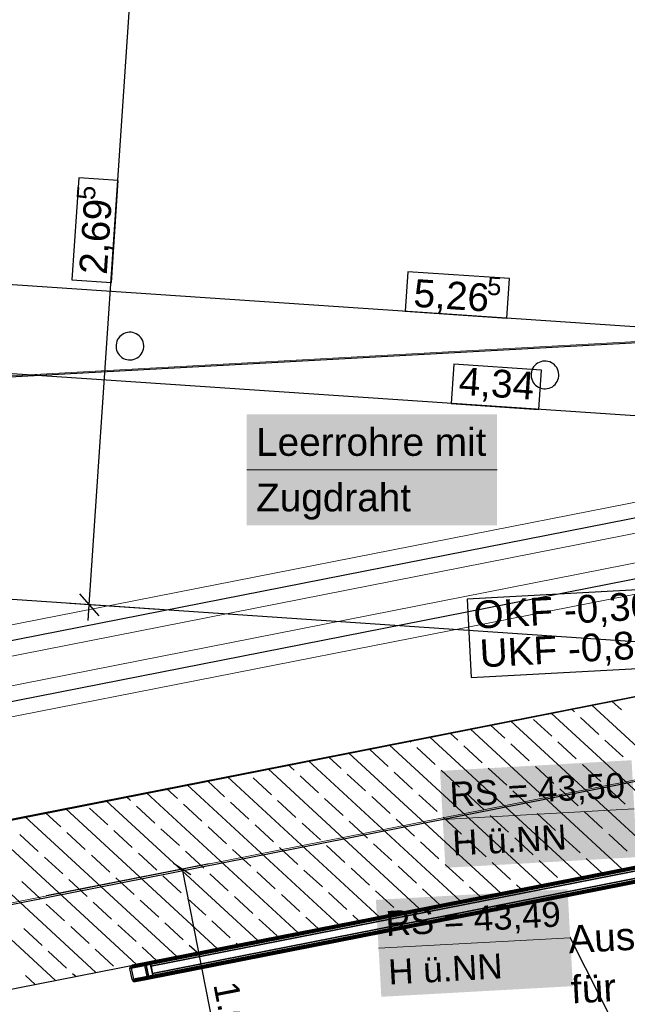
# Model space of a CAD drawing. Extents: x -779 to 790, y -208 to 633.
# Tile 178 of 232: x 370 to 414, y -28 to 43. Entities that reach past the tile are written whole.
import ezdxf
from ezdxf.lldxf.tags import DXFTag

# ---------------------------------------------------------------- set-up
doc = ezdxf.new("R2010")
doc.units = 0
doc.layers.get('0').update_dxf_attribs({"lineweight": 25})
for name, color, linetype, lineweight, true_color in [('01 Allgemein Bemaßung', 7, 'Continuous', 25, 0x848484), ('01 Höhen im Gebäude - Basis', 7, 'Continuous', 25, 0x848484), ('01AFU Allgemein Bemaßung-A07F5V4RWF', 7, 'Continuous', 25, 0x848484), ('02 Raster Bemaßung', 7, 'Continuous', 25, 0x848484), ('02 Raster Gebäude-A07F5V4QWF', 7, 'Continuous', 25, 0x848484), ('20 Fenster als Fassade-A07F5V52WF', 9, 'Continuous', 25, 0x808080), ('20 Fundament-A07F5V4OWF', 7, 'Continuous', 25, 0x848484), ('20 Magerbeton Bohrungen', 7, 'Continuous', 25, 0x848484), ('ELT Leerrohre', 1, 'Continuous', 35, 0xff0000), ('S_Mass', 150, 'Continuous', 25, 0x007fff), ('X_Mass', 150, 'Continuous', 25, 0x007fff)]:
    doc.layers.add(name, color=color, linetype=linetype, lineweight=lineweight, true_color=true_color)
doc.layers.add('02 Raster Gebäude-A07F5V53WF', color=7, linetype='Continuous', lineweight=13)
doc.styles.get("Standard").update_dxf_attribs({"font": 'arial.ttf'})
tags = doc.linetypes.add('Raster-A07F5V4TWF', pattern=[0.2, 0.1, -0.05, 0, -0.05]).pattern_tags.tags
tags[10:11] = [DXFTag(74, 4), DXFTag(75, 0), DXFTag(340, '0'), DXFTag(46, 1.0), DXFTag(50, 0.0), DXFTag(44, 0.0), DXFTag(45, 0.0)]
tags[8:9] = [DXFTag(74, 4), DXFTag(75, 0), DXFTag(340, '0'), DXFTag(46, 1.0), DXFTag(50, 0.0), DXFTag(44, 0.0), DXFTag(45, 0.0)]
tags[6:7] = [DXFTag(74, 4), DXFTag(75, 0), DXFTag(340, '0'), DXFTag(46, 1.0), DXFTag(50, 0.0), DXFTag(44, 0.0), DXFTag(45, 0.0)]
tags[4:5] = [DXFTag(74, 4), DXFTag(75, 0), DXFTag(340, '0'), DXFTag(46, 1.0), DXFTag(50, 0.0), DXFTag(44, 0.0), DXFTag(45, 0.0)]
tags = doc.linetypes.add('Raster-A07F5V57WF', pattern=[0.2, 0.1, -0.05, 0, -0.05]).pattern_tags.tags
tags[10:11] = [DXFTag(74, 4), DXFTag(75, 0), DXFTag(340, '0'), DXFTag(46, 1.0), DXFTag(50, 0.0), DXFTag(44, 0.0), DXFTag(45, 0.0)]
tags[8:9] = [DXFTag(74, 4), DXFTag(75, 0), DXFTag(340, '0'), DXFTag(46, 1.0), DXFTag(50, 0.0), DXFTag(44, 0.0), DXFTag(45, 0.0)]
tags[6:7] = [DXFTag(74, 4), DXFTag(75, 0), DXFTag(340, '0'), DXFTag(46, 1.0), DXFTag(50, 0.0), DXFTag(44, 0.0), DXFTag(45, 0.0)]
tags[4:5] = [DXFTag(74, 4), DXFTag(75, 0), DXFTag(340, '0'), DXFTag(46, 1.0), DXFTag(50, 0.0), DXFTag(44, 0.0), DXFTag(45, 0.0)]
tags = doc.linetypes.add('Strichpunkt', pattern=[1, 0.5, -0.25, 0, -0.25]).pattern_tags.tags
tags[10:11] = [DXFTag(74, 4), DXFTag(75, 0), DXFTag(340, '0'), DXFTag(46, 1.0), DXFTag(50, 0.0), DXFTag(44, 0.0), DXFTag(45, 0.0)]
tags[8:9] = [DXFTag(74, 4), DXFTag(75, 0), DXFTag(340, '0'), DXFTag(46, 1.0), DXFTag(50, 0.0), DXFTag(44, 0.0), DXFTag(45, 0.0)]
tags[6:7] = [DXFTag(74, 4), DXFTag(75, 0), DXFTag(340, '0'), DXFTag(46, 1.0), DXFTag(50, 0.0), DXFTag(44, 0.0), DXFTag(45, 0.0)]
tags[4:5] = [DXFTag(74, 4), DXFTag(75, 0), DXFTag(340, '0'), DXFTag(46, 1.0), DXFTag(50, 0.0), DXFTag(44, 0.0), DXFTag(45, 0.0)]
tags = doc.linetypes.add('STRICHPUNKT2', pattern=[12.7, 6.35, -3.175, 0, -3.175]).pattern_tags.tags
tags[10:11] = [DXFTag(74, 4), DXFTag(75, 0), DXFTag(340, '0'), DXFTag(46, 0.0), DXFTag(50, 0.0), DXFTag(44, 0.0), DXFTag(45, 0.0)]
tags[8:9] = [DXFTag(74, 4), DXFTag(75, 0), DXFTag(340, '0'), DXFTag(46, 0.0), DXFTag(50, 0.0), DXFTag(44, 0.0), DXFTag(45, 0.0)]
tags[6:7] = [DXFTag(74, 4), DXFTag(75, 0), DXFTag(340, '0'), DXFTag(46, 0.0), DXFTag(50, 0.0), DXFTag(44, 0.0), DXFTag(45, 0.0)]
tags[4:5] = [DXFTag(74, 4), DXFTag(75, 0), DXFTag(340, '0'), DXFTag(46, 0.0), DXFTag(50, 0.0), DXFTag(44, 0.0), DXFTag(45, 0.0)]
tags = doc.linetypes.add('Wipeout_Contour-A07F5V4SWF', pattern=[1, 0, -1]).pattern_tags.tags
tags[6:7] = [DXFTag(74, 4), DXFTag(75, 0), DXFTag(340, '0'), DXFTag(46, 1.0), DXFTag(50, 0.0), DXFTag(44, 0.0), DXFTag(45, 0.0)]
tags[4:5] = [DXFTag(74, 4), DXFTag(75, 0), DXFTag(340, '0'), DXFTag(46, 1.0), DXFTag(50, 0.0), DXFTag(44, 0.0), DXFTag(45, 0.0)]

# ---------------------------------------------------------------- blocks, each defined once
blk = doc.blocks.new('Referenz-A07F5V4VWF', base_point=(-401.415, -176.34))
at = {"color": 0, "linetype": 'ByBlock', "lineweight": -2, "ltscale": 12.5}
for p, q in [((446.71, 0.268), (163.756, -55.421)), ((446.71, 0.268), (165.387, -55.332)), ((249.844, -50.71), (427.577, -15.729))]:
    blk.add_line(p, q, dxfattribs=at)
at = {"layer": '01 Höhen im Gebäude - Basis', "color": 0, "linetype": 'Wipeout_Contour-A07F5V4SWF', "lineweight": -2, "ltscale": 1.625}
for p, q in [((425.983, 2.226), (402.157, 0.922)), ((402.157, 0.922), (402.466, -4.727)), ((402.466, -4.727), (426.293, -3.423))]:
    blk.add_line(p, q, dxfattribs=at)
at = {"layer": '01AFU Allgemein Bemaßung-A07F5V4RWF', "color": 0, "lineweight": -2}
blk.add_line((360.85, 17.754), (447.496, 11.898), dxfattribs=at)
at = {"layer": '01AFU Allgemein Bemaßung-A07F5V4RWF', "color": 0, "linetype": 'Wipeout_Contour-A07F5V4SWF', "lineweight": -2, "ltscale": 1.625}
for p, q in [((401.204, 17.862), (401.011, 15.011)), ((407.524, 17.435), (401.204, 17.862)), ((407.331, 14.584), (407.524, 17.435)), ((401.011, 15.011), (407.331, 14.584))]:
    blk.add_line(p, q, dxfattribs=at)
at = {"layer": '02 Raster Bemaßung', "color": 0, "lineweight": -2}
for p, q in [((374.917, 0.506), (378.556, 54.335)), ((348.81, 24.998), (453.916, 17.893)), ((374.219, 1.305), (375.615, -0.293)), ((379.906, 0.169), (373.514, 0.601)), ((374.841, -0.616), (374.917, 0.506))]:
    blk.add_line(p, q, dxfattribs=at)
at = {"layer": '02 Raster Bemaßung', "color": 0, "linetype": 'Wipeout_Contour-A07F5V4SWF', "lineweight": -2, "ltscale": 1.625}
for p, q in [((374.162, 31.286), (373.665, 23.936)), ((377.013, 31.094), (374.162, 31.286)), ((376.516, 23.744), (377.013, 31.094)), ((397.879, 24.517), (397.686, 21.666)), ((405.229, 24.02), (397.879, 24.517)), ((373.665, 23.936), (376.516, 23.744)), ((405.036, 21.169), (405.229, 24.02)), ((397.686, 21.666), (405.036, 21.169))]:
    blk.add_line(p, q, dxfattribs=at)
at = {"layer": '02 Raster Gebäude-A07F5V4QWF', "color": 0, "linetype": 'Raster-A07F5V4TWF', "lineweight": -2, "ltscale": 187.5}
for p, q in [((439.731, 20.782), (-281.583, -18.687)), ((7.744, -92.243), (440.093, -7.15))]:
    blk.add_line(p, q, dxfattribs=at)
at = {"layer": '02 Raster Gebäude-A07F5V4QWF', "color": 0, "linetype": 'Strichpunkt', "lineweight": -2, "ltscale": 0.405}
blk.add_line((540.096, -10.659), (231.63, 10.191), dxfattribs=at)
at = {"layer": '20 Fundament-A07F5V4OWF', "color": 0, "lineweight": -2}
for p, q in [((446.71, 0.268), (163.756, -55.421)), ((409.899, -7.205), (409.695, -7.017)), ((422.086, -16.81), (411.154, -6.73)), ((413.291, -7.068), (412.613, -6.443)), ((408.272, -8.97), (406.949, -7.749)), ((419.168, -17.384), (408.236, -7.304)), ((411.664, -8.832), (410.34, -7.612)), ((413.332, -18.533), (402.4, -8.453)), ((404.88, -9.107), (403.859, -8.165)), ((416.25, -17.959), (405.318, -7.878)), ((410.414, -19.107), (399.482, -9.027)), ((401.488, -9.245), (400.941, -8.74)), ((396.47, -11.147), (395.146, -9.926)), ((407.496, -19.681), (396.564, -9.601)), ((398.097, -9.382), (398.023, -9.314)), ((399.861, -11.009), (398.538, -9.789)), ((403.253, -10.872), (401.93, -9.651)), ((406.645, -10.734), (405.321, -9.514)), ((410.037, -10.597), (408.713, -9.377)), ((413.428, -10.46), (412.105, -9.239)), ((393.078, -11.284), (392.187, -10.463)), ((404.578, -20.256), (393.646, -10.175)), ((398.742, -21.404), (387.81, -11.324)), ((389.686, -11.421), (389.269, -11.037)), ((401.66, -20.83), (390.728, -10.75)), ((405.018, -12.499), (403.694, -11.279)), ((408.409, -12.362), (407.086, -11.141)), ((411.801, -12.224), (410.478, -11.004)), ((395.824, -21.979), (384.892, -11.898)), ((388.059, -13.186), (386.735, -11.966)), ((391.451, -13.049), (390.127, -11.828)), ((394.842, -12.911), (393.519, -11.691)), ((398.234, -12.774), (396.911, -11.553)), ((401.626, -12.636), (400.302, -11.416)), ((381.275, -13.461), (380.515, -12.76)), ((392.906, -22.553), (381.974, -12.473)), ((384.667, -13.323), (383.433, -12.186)), ((410.174, -13.989), (408.851, -12.768)), ((413.566, -13.851), (412.242, -12.631)), ((377.883, -13.598), (377.597, -13.334)), ((389.988, -23.127), (379.056, -13.047)), ((393.215, -14.676), (391.892, -13.455)), ((396.607, -14.538), (395.283, -13.318)), ((399.999, -14.401), (398.675, -13.181)), ((403.39, -14.264), (402.067, -13.043)), ((406.782, -14.126), (405.459, -12.906)), ((384.152, -24.276), (373.22, -14.196)), ((376.256, -15.363), (374.933, -14.142)), ((387.07, -23.702), (376.138, -13.621)), ((379.648, -15.225), (378.325, -14.005)), ((383.04, -15.088), (381.716, -13.868)), ((386.432, -14.951), (385.108, -13.73)), ((389.823, -14.813), (388.5, -13.593)), ((381.234, -24.85), (370.302, -14.77)), ((372.865, -15.5), (371.761, -14.483)), ((401.763, -16.028), (400.44, -14.808)), ((405.155, -15.891), (403.832, -14.67)), ((408.547, -15.753), (407.223, -14.533)), ((411.939, -15.616), (410.615, -14.395)), ((378.316, -25.425), (367.384, -15.344)), ((384.804, -16.715), (383.481, -15.495)), ((388.196, -16.578), (386.873, -15.357)), ((391.588, -16.44), (390.265, -15.22)), ((394.98, -16.303), (393.656, -15.083)), ((398.372, -16.166), (397.048, -14.945)), ((249.844, -50.71), (427.577, -15.729)), ((375.398, -25.999), (364.466, -15.919)), ((371.237, -17.265), (369.914, -16.044)), ((374.629, -17.127), (373.306, -15.907)), ((378.021, -16.99), (376.697, -15.77)), ((381.413, -16.853), (380.089, -15.632)), ((406.92, -17.518), (405.596, -16.298)), ((410.311, -17.38), (408.988, -16.16)), ((413.703, -17.243), (412.38, -16.023)), ((372.48, -26.573), (361.548, -16.493)), ((389.961, -18.205), (388.637, -16.985)), ((393.353, -18.068), (392.029, -16.847)), ((396.744, -17.93), (395.421, -16.71)), ((400.136, -17.793), (398.813, -16.572)), ((403.528, -17.655), (402.204, -16.435)), ((373.002, -18.892), (371.679, -17.672)), ((376.394, -18.755), (375.07, -17.534)), ((379.786, -18.617), (378.462, -17.397)), ((383.177, -18.48), (381.854, -17.259)), ((386.569, -18.342), (385.246, -17.122)), ((398.509, -19.557), (397.186, -18.337)), ((401.901, -19.42), (400.577, -18.2)), ((405.292, -19.282), (403.969, -18.062)), ((408.684, -19.145), (407.361, -17.925)), ((411.873, -18.82), (410.753, -17.787)), ((378.158, -20.382), (376.835, -19.161)), ((381.55, -20.244), (380.227, -19.024)), ((384.942, -20.107), (383.618, -18.887)), ((388.334, -19.97), (387.01, -18.749)), ((391.725, -19.832), (390.402, -18.612)), ((395.117, -19.695), (393.794, -18.474)), ((371.375, -20.657), (370.051, -19.436)), ((374.767, -20.519), (373.443, -19.299)), ((403.119, -20.543), (402.342, -19.827)), ((406.037, -19.969), (405.734, -19.689)), ((386.706, -21.734), (385.383, -20.514)), ((390.098, -21.597), (388.775, -20.376)), ((393.49, -21.459), (392.167, -20.239)), ((396.882, -21.322), (395.558, -20.102)), ((400.201, -21.117), (398.95, -19.964)), ((373.139, -22.284), (371.816, -21.063)), ((376.531, -22.146), (375.208, -20.926)), ((379.923, -22.009), (378.599, -20.789)), ((383.315, -21.872), (381.991, -20.651)), ((394.365, -22.266), (393.931, -21.866)), ((374.904, -23.911), (373.581, -22.691)), ((378.296, -23.774), (376.972, -22.553)), ((381.688, -23.636), (380.364, -22.416)), ((385.079, -23.499), (383.756, -22.278)), ((388.471, -23.361), (387.148, -22.141)), ((391.447, -22.84), (390.539, -22.004)), ((371.512, -24.048), (370.189, -22.828)), ((382.693, -24.563), (382.129, -24.043)), ((385.611, -23.989), (385.52, -23.906)), ((373.277, -25.676), (371.953, -24.455)), ((376.669, -25.538), (375.345, -24.318)), ((379.775, -25.137), (378.737, -24.18)), ((371.021, -26.86), (370.326, -26.22)), ((373.939, -26.286), (373.718, -26.082))]:
    blk.add_line(p, q, dxfattribs=at)
at = {"layer": '20 Magerbeton Bohrungen', "color": 0, "lineweight": -2}
for p, q in [((377.206, 19.929), (377.111, 19.839)), ((377.311, 20.006), (377.206, 19.929)), ((377.426, 20.069), (377.311, 20.006)), ((377.548, 20.116), (377.426, 20.069)), ((377.676, 20.147), (377.548, 20.116)), ((377.806, 20.161), (377.676, 20.147)), ((377.936, 20.157), (377.806, 20.161)), ((378.066, 20.137), (377.936, 20.157)), ((378.191, 20.1), (378.066, 20.137)), ((378.311, 20.047), (378.191, 20.1)), ((378.422, 19.979), (378.311, 20.047)), ((378.524, 19.896), (378.422, 19.979)), ((378.614, 19.802), (378.524, 19.896)), ((376.85, 19.252), (376.847, 19.121)), ((376.87, 19.381), (376.85, 19.252)), ((376.907, 19.506), (376.87, 19.381)), ((376.96, 19.626), (376.907, 19.506)), ((377.029, 19.737), (376.96, 19.626)), ((377.111, 19.839), (377.029, 19.737)), ((378.691, 19.696), (378.614, 19.802)), ((378.754, 19.581), (378.691, 19.696)), ((378.801, 19.459), (378.754, 19.581)), ((378.832, 19.332), (378.801, 19.459)), ((378.845, 19.202), (378.832, 19.332)), ((378.842, 19.071), (378.845, 19.202)), ((376.847, 19.121), (376.861, 18.991)), ((376.861, 18.991), (376.891, 18.863)), ((376.891, 18.863), (376.938, 18.741)), ((376.938, 18.741), (377.001, 18.626)), ((377.001, 18.626), (377.078, 18.521)), ((377.078, 18.521), (377.168, 18.426)), ((378.487, 18.393), (378.581, 18.483)), ((378.581, 18.483), (378.664, 18.585)), ((378.664, 18.585), (378.732, 18.697)), ((378.732, 18.697), (378.785, 18.816)), ((378.785, 18.816), (378.822, 18.942)), ((378.822, 18.942), (378.842, 19.071)), ((377.168, 18.426), (377.27, 18.344)), ((377.27, 18.344), (377.381, 18.276)), ((377.381, 18.276), (377.501, 18.222)), ((377.501, 18.222), (377.627, 18.185)), ((377.627, 18.185), (377.756, 18.165)), ((377.756, 18.165), (377.887, 18.162)), ((377.887, 18.162), (378.017, 18.176)), ((378.017, 18.176), (378.144, 18.206)), ((378.144, 18.206), (378.266, 18.253)), ((378.266, 18.253), (378.381, 18.316)), ((378.381, 18.316), (378.487, 18.393)), ((407.042, 17.756), (406.96, 17.655)), ((407.137, 17.847), (407.042, 17.756)), ((407.243, 17.924), (407.137, 17.847)), ((407.358, 17.986), (407.243, 17.924)), ((407.48, 18.033), (407.358, 17.986)), ((407.607, 18.064), (407.48, 18.033)), ((407.737, 18.078), (407.607, 18.064)), ((407.868, 18.074), (407.737, 18.078)), ((407.997, 18.054), (407.868, 18.074)), ((408.123, 18.017), (407.997, 18.054)), ((408.242, 17.964), (408.123, 18.017)), ((408.354, 17.896), (408.242, 17.964)), ((408.456, 17.814), (408.354, 17.896)), ((408.546, 17.719), (408.456, 17.814)), ((406.782, 17.169), (406.778, 17.038)), ((406.778, 17.038), (406.792, 16.908)), ((406.802, 17.298), (406.782, 17.169)), ((406.839, 17.423), (406.802, 17.298)), ((406.892, 17.543), (406.839, 17.423)), ((406.96, 17.655), (406.892, 17.543)), ((408.623, 17.613), (408.546, 17.719)), ((408.685, 17.498), (408.623, 17.613)), ((408.732, 17.376), (408.685, 17.498)), ((408.763, 17.249), (408.732, 17.376)), ((408.777, 17.119), (408.763, 17.249)), ((408.774, 16.988), (408.777, 17.119)), ((406.792, 16.908), (406.823, 16.781)), ((406.823, 16.781), (406.87, 16.659)), ((406.87, 16.659), (406.932, 16.544)), ((406.932, 16.544), (407.009, 16.438)), ((407.009, 16.438), (407.1, 16.343)), ((407.1, 16.343), (407.201, 16.261)), ((408.418, 16.31), (408.513, 16.4)), ((408.513, 16.4), (408.595, 16.502)), ((408.595, 16.502), (408.663, 16.614)), ((408.663, 16.614), (408.716, 16.733)), ((408.716, 16.733), (408.753, 16.859)), ((408.753, 16.859), (408.774, 16.988)), ((407.201, 16.261), (407.313, 16.193)), ((407.313, 16.193), (407.433, 16.14)), ((407.433, 16.14), (407.558, 16.103)), ((407.558, 16.103), (407.687, 16.082)), ((407.687, 16.082), (407.818, 16.079)), ((407.818, 16.079), (407.948, 16.093)), ((407.948, 16.093), (408.075, 16.124)), ((408.075, 16.124), (408.197, 16.171)), ((408.197, 16.171), (408.312, 16.233)), ((408.312, 16.233), (408.418, 16.31)), ((446.71, 0.268), (165.387, -55.332))]:
    blk.add_line(p, q, dxfattribs=at)
at = {"layer": '01 Allgemein Bemaßung', "color": 0, "linetype": 'ByBlock', "lineweight": -2, "ltscale": 0.21125, "char_height": 2.00026, "attachment_point": 1, "rotation": 3.13197}
for s, insert in [('{\\fArial;Aussparrung im Fundament}', (409.409, -22.616)), ('{\\fArial;für}', (409.597, -26.232))]:
    blk.add_mtext(s, dxfattribs=dict(at, insert=insert))
at = {"layer": '01 Höhen im Gebäude - Basis', "color": 0, "linetype": 'ByBlock', "lineweight": -2, "ltscale": 0.21125, "char_height": 2.00026, "attachment_point": 1, "rotation": 3.13197}
for s, insert in [('{\\fArial;OKF -0,30 = 44,45}', (402.574, 0.773)), ('{\\fArial;UKF -0,80 = 43,95}', (403.02, -2.007))]:
    blk.add_mtext(s, dxfattribs=dict(at, insert=insert))
at = {"layer": '01AFU Allgemein Bemaßung-A07F5V4RWF', "color": 0, "linetype": 'ByBlock', "lineweight": -2, "ltscale": 1.625, "insert": (401.652, 17.655), "char_height": 2.00026, "attachment_point": 1, "rotation": 356.13311}
blk.add_mtext('{\\fArial;4,34}', dxfattribs=at)
at = {"layer": '02 Raster Bemaßung', "color": 0, "linetype": 'ByBlock', "lineweight": -2, "ltscale": 2.25, "attachment_point": 1}
for s, insert, char_height, rotation in [('{\\fArial;5}', (373.999, 29.748), 1.32017, 86.13285), ('{\\fArial;2,69}', (374.179, 24.407), 2.00026, 86.13285), ('{\\fArial;5}', (403.663, 24.185), 1.32017, 356.13285), ('{\\fArial;5,26}', (398.39, 24), 2.00026, 356.13285)]:
    blk.add_mtext(s, dxfattribs=dict(at, insert=insert, char_height=char_height, rotation=rotation))
blk = doc.blocks.new('Referenz-A07F5V59WF', base_point=(-759.499, -206.186))
at = {"layer": '02 Raster Gebäude-A07F5V53WF', "color": 0, "linetype": 'Raster-A07F5V57WF', "ltscale": 117.000008}
for p, q in [((439.625, 20.867), (-281.552, -18.604)), ((-277.716, -148.324), (439.987, -7.059))]:
    blk.add_line(p, q, dxfattribs=at)
at = {"layer": '20 Fenster als Fassade-A07F5V52WF', "color": 0, "linetype": 'Continuous', "lineweight": -2, "ltscale": 225.000015}
for p, q in [((426.908, -16.054), (377.852, -25.71)), ((426.673, -15.897), (378.009, -25.475)), ((378.794, -25.321), (425.888, -16.051)), ((379.029, -25.478), (425.73, -16.286)), ((379.324, -25.318), (425.397, -16.25)), ((427.062, -16.839), (378.006, -26.495)), ((425.443, -16.481), (379.369, -25.549)), ((379.369, -25.549), (425.443, -16.481)), ((425.545, -17), (379.471, -26.068)), ((379.471, -26.068), (425.545, -17)), ((426.905, -17.074), (378.241, -26.652)), ((379.026, -26.498), (426.12, -17.229)), ((379.184, -26.263), (425.885, -17.071)), ((425.59, -17.231), (379.517, -26.299)), ((377.859, -25.607), (377.916, -25.521)), ((377.859, -25.607), (377.916, -25.521)), ((377.916, -25.521), (378.009, -25.475)), ((377.916, -25.521), (378.009, -25.475)), ((377.95, -25.691), (378.931, -25.497)), ((378.009, -25.475), (378.794, -25.321)), ((378.029, -25.573), (378.814, -25.419)), ((378.794, -25.321), (378.898, -25.328)), ((378.814, -25.419), (378.865, -25.422)), ((378.865, -25.422), (378.908, -25.451)), ((378.898, -25.328), (378.984, -25.385)), ((378.931, -25.497), (378.908, -25.451)), ((379.086, -26.282), (378.931, -25.497)), ((379.029, -25.478), (378.984, -25.385)), ((379.01, -25.38), (379.324, -25.318)), ((379.203, -26.361), (379.01, -25.38)), ((379.184, -26.263), (379.029, -25.478)), ((379.369, -25.549), (379.324, -25.318)), ((379.324, -25.318), (379.517, -26.299)), ((379.471, -26.068), (379.369, -25.549)), ((377.852, -25.71), (377.859, -25.607)), ((378.006, -26.495), (377.852, -25.71)), ((377.953, -25.639), (377.95, -25.691)), ((377.95, -25.691), (378.104, -26.475)), ((377.953, -25.639), (377.982, -25.596)), ((377.982, -25.596), (378.029, -25.573)), ((379.517, -26.299), (379.471, -26.068)), ((378.052, -26.588), (378.006, -26.495)), ((378.138, -26.645), (378.052, -26.588)), ((378.052, -26.588), (378.138, -26.645)), ((378.104, -26.475), (379.086, -26.282)), ((378.104, -26.475), (378.127, -26.522)), ((378.127, -26.522), (378.17, -26.551)), ((378.138, -26.645), (378.241, -26.652)), ((378.241, -26.652), (378.138, -26.645)), ((378.17, -26.551), (378.222, -26.554)), ((378.222, -26.554), (379.007, -26.4)), ((378.241, -26.652), (379.026, -26.498)), ((379.007, -26.4), (379.053, -26.377)), ((379.026, -26.498), (379.119, -26.452)), ((379.053, -26.377), (379.082, -26.334)), ((379.082, -26.334), (379.086, -26.282)), ((379.119, -26.452), (379.177, -26.366)), ((379.177, -26.366), (379.184, -26.263)), ((379.517, -26.299), (379.203, -26.361))]:
    blk.add_line(p, q, dxfattribs=at)
at = {"layer": '20 Fenster als Fassade-A07F5V52WF', "color": 0, "linetype": 'Continuous', "lineweight": -2, "ltscale": 448973.59375}
for p, q in [((425.888, -16.051), (378.794, -25.321)), ((378.898, -25.328), (425.795, -16.097)), ((378.794, -25.321), (378.898, -25.328))]:
    blk.add_line(p, q, dxfattribs=at)
at = {"layer": '20 Fenster als Fassade-A07F5V52WF', "color": 0, "linetype": 'Continuous', "lineweight": -2, "ltscale": 449035.125}
for p, q in [((425.795, -16.097), (378.898, -25.328)), ((378.984, -25.385), (425.737, -16.183)), ((378.898, -25.328), (378.984, -25.385))]:
    blk.add_line(p, q, dxfattribs=at)
at = {"layer": '20 Fenster als Fassade-A07F5V52WF', "color": 0, "linetype": 'Continuous', "lineweight": -2, "ltscale": 449146.5}
for p, q in [((425.737, -16.183), (378.984, -25.385)), ((379.029, -25.478), (425.73, -16.286)), ((378.984, -25.385), (379.029, -25.478))]:
    blk.add_line(p, q, dxfattribs=at)
at = {"layer": '20 Fenster als Fassade-A07F5V52WF', "color": 0, "linetype": 'Continuous', "lineweight": -2, "ltscale": 449649.5625}
for p, q in [((425.73, -16.286), (379.029, -25.478)), ((379.184, -26.263), (425.885, -17.071)), ((379.029, -25.478), (379.184, -26.263))]:
    blk.add_line(p, q, dxfattribs=at)
at = {"layer": '20 Fenster als Fassade-A07F5V52WF', "color": 0, "linetype": 'Continuous', "lineweight": -2, "ltscale": 449207.96875}
for p, q in [((425.397, -16.25), (379.324, -25.318)), ((379.369, -25.549), (425.443, -16.481)), ((379.324, -25.318), (379.369, -25.549))]:
    blk.add_line(p, q, dxfattribs=at)
at = {"layer": '20 Fenster als Fassade-A07F5V52WF', "color": 0, "linetype": 'Continuous', "lineweight": -2, "ltscale": 449651.4375}
for p, q in [((425.443, -16.481), (379.369, -25.549)), ((379.471, -26.068), (425.545, -17)), ((379.369, -25.549), (379.471, -26.068))]:
    blk.add_line(p, q, dxfattribs=at)
at = {"layer": '20 Fenster als Fassade-A07F5V52WF', "color": 0, "linetype": 'Continuous', "lineweight": -2, "ltscale": 450129.1875}
for p, q in [((425.545, -17), (379.471, -26.068)), ((379.517, -26.299), (425.59, -17.231)), ((379.471, -26.068), (379.517, -26.299))]:
    blk.add_line(p, q, dxfattribs=at)
at = {"layer": '20 Fenster als Fassade-A07F5V52WF', "color": 0, "linetype": 'Continuous', "lineweight": -2, "ltscale": 450426.625}
for p, q in [((379.026, -26.498), (426.12, -17.229)), ((426.016, -17.222), (379.119, -26.452)), ((379.119, -26.452), (379.026, -26.498))]:
    blk.add_line(p, q, dxfattribs=at)
at = {"layer": '20 Fenster als Fassade-A07F5V52WF', "color": 0, "linetype": 'Continuous', "lineweight": -2, "ltscale": 450352.15625}
for p, q in [((379.119, -26.452), (426.016, -17.222)), ((425.93, -17.164), (379.177, -26.366)), ((379.177, -26.366), (379.119, -26.452))]:
    blk.add_line(p, q, dxfattribs=at)
at = {"layer": '20 Fenster als Fassade-A07F5V52WF', "color": 0, "linetype": 'Continuous', "lineweight": -2, "ltscale": 450233.15625}
for p, q in [((379.177, -26.366), (425.93, -17.164)), ((425.885, -17.071), (379.184, -26.263)), ((379.184, -26.263), (379.177, -26.366))]:
    blk.add_line(p, q, dxfattribs=at)
at = {"layer": '20 Fenster als Fassade-A07F5V52WF', "color": 0, "linetype": 'Continuous', "lineweight": -2, "ltscale": 420190.15625}
for p, q in [((377.95, -25.691), (378.931, -25.497)), ((378.908, -25.451), (377.953, -25.639)), ((378.931, -25.497), (378.908, -25.451)), ((377.953, -25.639), (377.95, -25.691))]:
    blk.add_line(p, q, dxfattribs=at)
at = {"layer": '20 Fenster als Fassade-A07F5V52WF', "color": 0, "linetype": 'Continuous', "lineweight": -2, "ltscale": 420796.5625}
for p, q in [((378.931, -25.497), (377.95, -25.691)), ((379.086, -26.282), (378.931, -25.497)), ((377.95, -25.691), (378.104, -26.475)), ((378.104, -26.475), (379.086, -26.282))]:
    blk.add_line(p, q, dxfattribs=at)
at = {"layer": '20 Fenster als Fassade-A07F5V52WF', "color": 0, "linetype": 'Continuous', "lineweight": -2, "ltscale": 420374.71875}
for p, q in [((377.953, -25.639), (378.908, -25.451)), ((378.865, -25.422), (377.982, -25.596)), ((378.908, -25.451), (378.865, -25.422)), ((377.982, -25.596), (377.953, -25.639))]:
    blk.add_line(p, q, dxfattribs=at)
at = {"layer": '20 Fenster als Fassade-A07F5V52WF', "color": 0, "linetype": 'Continuous', "lineweight": -2, "ltscale": 420616.1875}
for p, q in [((377.982, -25.596), (378.865, -25.422)), ((378.814, -25.419), (378.029, -25.573)), ((378.865, -25.422), (378.814, -25.419)), ((378.029, -25.573), (377.982, -25.596))]:
    blk.add_line(p, q, dxfattribs=at)
at = {"layer": '20 Fenster als Fassade-A07F5V52WF', "color": 0, "linetype": 'Continuous', "lineweight": -2, "ltscale": 421207.09375}
for p, q in [((379.086, -26.282), (378.104, -26.475)), ((378.104, -26.475), (378.127, -26.522)), ((378.127, -26.522), (379.082, -26.334)), ((379.082, -26.334), (379.086, -26.282))]:
    blk.add_line(p, q, dxfattribs=at)
at = {"layer": '20 Fenster als Fassade-A07F5V52WF', "color": 0, "linetype": 'Continuous', "lineweight": -2, "ltscale": 421019.46875}
for p, q in [((379.082, -26.334), (378.127, -26.522)), ((378.127, -26.522), (378.17, -26.551)), ((378.17, -26.551), (379.053, -26.377)), ((379.053, -26.377), (379.082, -26.334))]:
    blk.add_line(p, q, dxfattribs=at)
at = {"layer": '20 Fenster als Fassade-A07F5V52WF', "color": 0, "linetype": 'Continuous', "lineweight": -2, "ltscale": 420778.5625}
for p, q in [((379.053, -26.377), (378.17, -26.551)), ((378.17, -26.551), (378.222, -26.554)), ((378.222, -26.554), (379.007, -26.4)), ((379.007, -26.4), (379.053, -26.377))]:
    blk.add_line(p, q, dxfattribs=at)
blk = doc.blocks.new('Maß-A07F5V7HWF', base_point=(371.799, -41.775))
at = {"color": 0, "linetype": 'ByBlock', "lineweight": -2, "ltscale": 0.25}
for p, q in [((383.573, -18.163), (371.799, -20.481)), ((382.233, -18.967), (380.988, -18.132)), ((381.611, -18.55), (385.802, -39.844)), ((387.764, -39.457), (375.99, -41.775)), ((386.425, -40.262), (385.179, -39.426))]:
    blk.add_line(p, q, dxfattribs=at)
at = {"color": 0, "linetype": 'ByBlock', "lineweight": -2, "ltscale": 0.25, "insert": (385.626, -26.523), "char_height": 1.8, "attachment_point": 1, "rotation": 281.13509}
blk.add_mtext('{\\fArial;1.09}', dxfattribs=at)

msp = doc.modelspace()

# ---------------------------------------------------------------- linework, layer by layer
at = {"layer": 'ELT Leerrohre', "color": 1, "lineweight": 13, "true_color": 0xff0000}
for p, q in [((453.232, 15.579), (335.491, -7.596)), ((335.916, -9.755), (453.657, 13.42)), ((453.223, 11.188), (335.482, -11.987)), ((335.907, -14.146), (453.648, 9.029))]:
    msp.add_line(p, q, dxfattribs=at)
at = {"layer": 'ELT Leerrohre', "color": 1, "linetype": 'STRICHPUNKT2', "lineweight": 25, "ltscale": 0.25, "true_color": 0xff0000}
for p, q in [((335.704, -8.676), (453.435, 14.497)), ((335.695, -13.066), (453.426, 10.107))]:
    msp.add_line(p, q, dxfattribs=at)
at = {"layer": 'S_Mass', "lineweight": 18}
for p, q in [((400.408, -14.957), (414.22, -14.19)), ((395.784, -24.254), (409.6, -23.487))]:
    msp.add_line(p, q, dxfattribs=at)
at = {"layer": 'S_Mass'}
for p, q in [((409.591, -23.482), (409.59, -23.483)), ((409.59, -23.483), (409.59, -23.485)), ((409.59, -23.485), (409.59, -23.486)), ((409.59, -23.486), (409.59, -23.487)), ((409.59, -23.487), (409.59, -23.489)), ((409.59, -23.489), (409.59, -23.49)), ((409.59, -23.49), (409.591, -23.491)), ((409.592, -23.481), (409.591, -23.482)), ((409.591, -23.491), (409.591, -23.492)), ((409.591, -23.492), (409.592, -23.493)), ((409.593, -23.479), (409.592, -23.48)), ((409.592, -23.48), (409.592, -23.481)), ((409.592, -23.493), (409.593, -23.494)), ((409.594, -23.478), (409.593, -23.479)), ((409.593, -23.494), (409.594, -23.495)), ((409.596, -23.478), (409.594, -23.478)), ((409.594, -23.495), (409.595, -23.496)), ((409.595, -23.496), (409.597, -23.496)), ((409.597, -23.477), (409.596, -23.478)), ((409.598, -23.477), (409.597, -23.477)), ((409.597, -23.496), (409.598, -23.496)), ((409.599, -23.477), (409.598, -23.477)), ((409.598, -23.496), (409.599, -23.497)), ((409.601, -23.477), (409.599, -23.477)), ((409.599, -23.497), (409.6, -23.497)), ((409.6, -23.487), (414.903, -34.002)), ((409.6, -23.497), (409.602, -23.497)), ((409.602, -23.477), (409.601, -23.477)), ((409.603, -23.477), (409.602, -23.477)), ((409.602, -23.497), (409.603, -23.496)), ((409.604, -23.478), (409.603, -23.477)), ((409.603, -23.496), (409.604, -23.496)), ((409.605, -23.478), (409.604, -23.478)), ((409.604, -23.496), (409.605, -23.495)), ((409.607, -23.479), (409.605, -23.478)), ((409.605, -23.495), (409.606, -23.494)), ((409.606, -23.494), (409.607, -23.493)), ((409.607, -23.48), (409.607, -23.479)), ((409.608, -23.481), (409.607, -23.48)), ((409.607, -23.493), (409.608, -23.492)), ((409.609, -23.482), (409.608, -23.481)), ((409.608, -23.492), (409.609, -23.491)), ((409.609, -23.484), (409.609, -23.482)), ((409.61, -23.485), (409.609, -23.484)), ((409.609, -23.49), (409.61, -23.489)), ((409.609, -23.491), (409.609, -23.49)), ((409.61, -23.486), (409.61, -23.485)), ((409.61, -23.487), (409.61, -23.486)), ((409.61, -23.489), (409.61, -23.487))]:
    msp.add_line(p, q, dxfattribs=at)
at = {"layer": 'S_Mass', "color": 7, "true_color": 0xffffff}
for points in [[(414.068, -11.463), (400.214, -11.463), (414.026, -10.695)], [(400.559, -17.685), (414.068, -11.463), (400.214, -11.463)], [(414.414, -17.685), (400.559, -17.685), (414.068, -11.463)], [(400.602, -18.452), (414.414, -17.685), (400.559, -17.685)], [(409.448, -20.76), (395.59, -20.76), (409.406, -19.992)], [(395.936, -26.981), (409.448, -20.76), (395.59, -20.76)], [(409.794, -26.981), (395.936, -26.981), (409.448, -20.76)], [(395.978, -27.749), (409.794, -26.981), (395.936, -26.981)]]:
    msp.add_solid(points, dxfattribs=at)
at = {"layer": 'X_Mass', "lineweight": 18}
msp.add_line((386.278, 10.247), (404.33, 10.247), dxfattribs=at)
at = {"layer": 'X_Mass', "color": 7, "true_color": 0xffffff}
for points in [[(386.278, 6.247), (404.33, 6.247), (386.278, 14.247)], [(404.33, 6.247), (386.278, 14.247), (404.33, 14.247)]]:
    msp.add_solid(points, dxfattribs=at)

# ---------------------------------------------------------------- block references
at = {"color": 8, "lineweight": 25, "ltscale": 1250, "true_color": 0x808080}
msp.add_blockref('Referenz-A07F5V59WF', (-759.499, -206.186), dxfattribs=at)
at = {"color": 8, "lineweight": 25, "ltscale": 12.5, "true_color": 0x808080}
msp.add_blockref('Referenz-A07F5V4VWF', (-401.415, -176.34), dxfattribs=at)
at = {"layer": 'S_Mass', "ltscale": 0.25}
msp.add_blockref('Maß-A07F5V7HWF', (371.799, -41.775), dxfattribs=at)

# ---------------------------------------------------------------- texts
at = {"layer": 'S_Mass', "char_height": 1.8, "attachment_point": 1, "rotation": 3.18}
for s, insert in [('{\\fArial;RS = 43,50}', (400.86, -12.278)), ('{\\fArial;H ü.NN}', (401.054, -15.773)), ('{\\fArial;RS = 43,49}', (396.236, -21.575)), ('{\\fArial;H ü.NN}', (396.43, -25.07))]:
    msp.add_mtext(s, dxfattribs=dict(at, insert=insert))
at = {"layer": 'X_Mass', "char_height": 2, "attachment_point": 1}
for s, insert in [('{\\fArial;Leerrohre mit}', (386.945, 13.247)), ('{\\fArial;Zugdraht}', (386.945, 9.247))]:
    msp.add_mtext(s, dxfattribs=dict(at, insert=insert))

doc.saveas('drawing.dxf')
